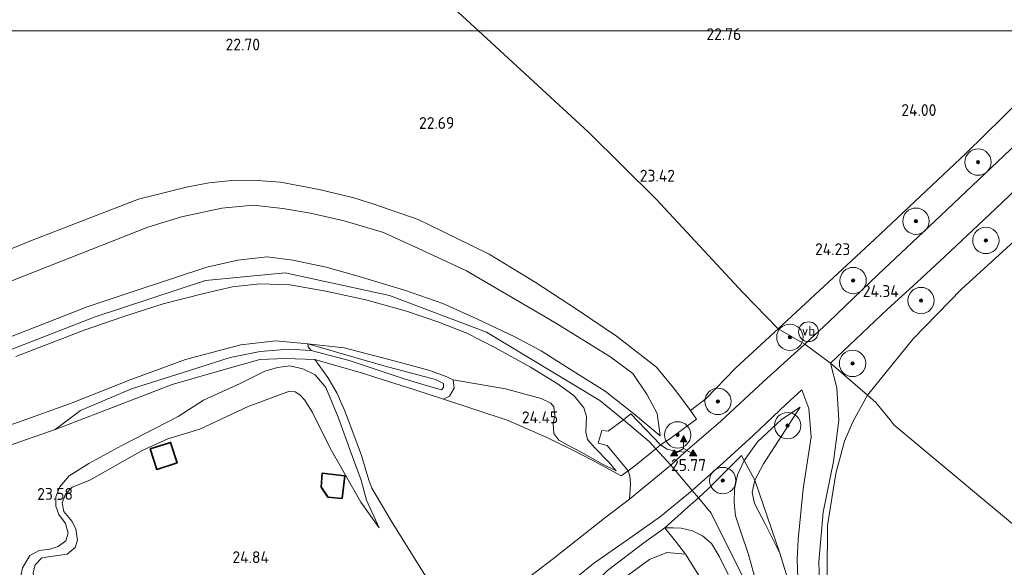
# Model space of a CAD drawing. Header units: metres. Extents: x 185049 to 189876, y 349292 to 352302.
# Tile 84 of 256: x 188257 to 188407, y 349919 to 350002. Entities that reach past the tile are written whole.
import ezdxf
from ezdxf.enums import TextEntityAlignment as Align

# ---------------------------------------------------------------- set-up
doc = ezdxf.new("R2010")
doc.units = ezdxf.units.M
for name, color, linetype, lineweight in [('B-WE-GR-BOOM-S', 90, 'Continuous', 25), ('B-WE-GR-BOUWLAND_AKKERBOUW-GV', 80, 'Continuous', 13), ('B-WE-GR-GRAS-GV', 60, 'Continuous', 13), ('B-WE-GW-OPHOGING_KRUIN-G', 90, 'Continuous', 18), ('B-WE-GW-TALUD_KRUIN-G', 90, 'Continuous', 18), ('B-WE-GW-TALUD_TEEN-G', 90, 'Continuous', 18), ('B-WE-IE-MEUBILAIR_WEGMEUBILAIR-S', 7, 'Continuous', 25), ('B-WE-IE-MEUBILAIR_WEGMEUBILAIR_VERKEERSBORD-S', 7, 'Continuous', 25), ('B-WE-IE-TERREINAFSCHEIDING_DOORGANG-G', 210, 'Continuous', 18), ('B-WE-IE-TERREINAFSCHEIDING_KUNSTMATIG_HEKWERK-G', 20, 'IE-TERREINAFSCHEIDING-KUNSTMATIG', 18), ('B-WE-KG-KADASTRAAL_DAKRAND-G', 170, 'Continuous', 18), ('B-WE-OG-BEBOUWING_SCHUUR-GV', 7, 'Continuous', 35), ('B-WE-OG-TERREIN_GROEN_TUIN-GV', 7, 'Continuous', 18), ('B-WE-OG-WATER_SLOOT-G', 120, 'Continuous', 18), ('B-WE-OG-WATER_SLOOT-GV', 120, 'Continuous', 18), ('B-WE-VH-VERHARDING_ASFALT-GV', 252, 'Continuous', 18), ('B-WE-VH-VERHARDING_BETON-GV', 252, 'Continuous', 18), ('B-WE-VH-VERHARDING_TEGEL-GV', 252, 'Continuous', 18), ('X-XX-AL-HOOGTELABEL-S', 7, 'Continuous', 25)]:
    doc.layers.add(name, color=color, linetype=linetype, lineweight=lineweight)
doc.styles.add('NLCS-ISO', font='NLCS-ISO.ttf')
doc.styles.add('NLCS-ISO-ANNOTATIVE-T18', font='NLCS-ISO.ttf', dxfattribs={"height": 1.8})
doc.linetypes.add('IE-TERREINAFSCHEIDING-KUNSTMATIG', pattern='A,4,[82,NLCS.SHX,S=0.75,R=90,X=0,Y=0],4,-2', length=10)

# ---------------------------------------------------------------- blocks, each defined once
blk = doc.blocks.new('SAL-HOOGTELABEL-SO')
at = {"color": 0, "linetype": 'ByBlock', "lineweight": -2, "style": 'NLCS-ISO-ANNOTATIVE-T18'}
blk.add_attdef('HOOGTE', text='', height=1.8, dxfattribs=at).set_placement((2.79, 0), align=Align.RIGHT)
blk = doc.blocks.new('SGR-BOOM_01-SO')
at = {"linetype": 'ByBlock', "lineweight": 18}
h = blk.add_hatch(color=0, dxfattribs=at)
h.dxf.hatch_style = 1
edge = h.paths.add_edge_path()
edge.add_arc((0, 0), 0.25, 0, 360)
at = {"color": 0, "linetype": 'ByBlock', "lineweight": 18}
for radius in [2, 0.25]:
    blk.add_circle((0, 0), radius, dxfattribs=at)
blk = doc.blocks.new('SIE-WEG_PAAL_VERKEERSBORD-SO')
at = {"color": 0, "linetype": 'ByBlock', "lineweight": 18}
blk.add_circle((0, 0), 1.5, dxfattribs=at)
at = {"color": 0, "linetype": 'ByBlock', "lineweight": 18, "style": 'NLCS-ISO'}
blk.add_text('vb', height=1.5, dxfattribs=at).set_placement((0, 0.13), align=Align.MIDDLE_CENTER)
blk = doc.blocks.new('SIE-WEG_VERKEERSBORD_WEGWIJZER-SO')
at = {"linetype": 'ByBlock', "lineweight": 18}
h = blk.add_hatch(color=0, dxfattribs=at)
h.dxf.hatch_style = 1
h.paths.add_polyline_path([(0.5, 1), (0, 2), (-0.5, 1)])
h = blk.add_hatch(color=0, dxfattribs=at)
h.dxf.hatch_style = 1
h.paths.add_polyline_path([(-1.38, -0.22), (-2, -1.15), (-0.88, -1.09)])
h = blk.add_hatch(color=0, dxfattribs=at)
h.dxf.hatch_style = 1
h.paths.add_polyline_path([(1.38, -0.22), (2, -1.15), (0.88, -1.09)])
at = {"color": 0, "linetype": 'ByBlock', "lineweight": 18}
for points in [[(0.5, 1), (0, 2), (-0.5, 1)], [(-1.38, -0.22), (-2, -1.15), (-0.88, -1.09)], [(1.38, -0.22), (2, -1.15), (0.88, -1.09)]]:
    blk.add_lwpolyline(points, close=True, dxfattribs=at)
for points in [[(-1.13, -0.65), (0, 0)], [(0, 1), (0, 0)], [(1.13, -0.65), (0, 0)]]:
    blk.add_lwpolyline(points, dxfattribs=at)

msp = doc.modelspace()

# ---------------------------------------------------------------- linework, layer by layer
at = {"layer": 'B-WE-GR-BOUWLAND_AKKERBOUW-GV'}
for points in [[(188541.501, 349825.112, 23.47), (188475.049, 349873.701, 23.693), (188440.715, 349898.086, 23.997), (188390.256, 349940.154, 24.135), (188389.628, 349940.975, 24.228), (188387.546, 349943.581, 24.278), (188386.242, 349944.701, 24.203), (188393.194, 349953.222, 24.197), (188400.511, 349960.783, 24.123), (188418.203, 349976.844, 24.108), (188420.703, 349978.049, 24.123), (188423.976, 349977.525, 24.078), (188424.404, 349976.913, 24.078), (188425.361, 349976.035, 24.043), (188437.507, 349968.551, 24.055), (188451.198, 349960.493, 24.043), (188464.717, 349952.41, 23.901), (188480.049, 349943.392, 23.901), (188497.948, 349932.982, 23.581), (188511.477, 349924.904, 23.485), (188525.975, 349916.681, 23.443), (188539.867, 349908.659, 23.412)], [(188374.821, 349787.528, 24.218), (188370.96, 349789.692, 24.308), (188368.922, 349798.604, 24.338), (188366.823, 349810.27, 24.375), (188365.635, 349821.222, 24.368), (188365.534, 349829.787, 24.375), (188366.019, 349836.826, 24.218), (188367.544, 349846.667, 24.218), (188369.734, 349857.557, 24.211), (188372.812, 349868.766, 24.196), (188377.544, 349886.121, 24.196), (188379.726, 349895.312, 24.196), (188380.339, 349901.779, 24.174), (188380.567, 349908.996, 24.181), (188380.152, 349917.255, 24.189), (188380.187, 349924.905, 24.189), (188381.457, 349932.765, 24.189), (188382.77, 349937.71, 24.189), (188384.081, 349940.725, 24.189), (188386.242, 349944.701, 24.203), (188387.546, 349943.581, 24.278), (188389.628, 349940.975, 24.228), (188390.256, 349940.154, 24.135), (188440.715, 349898.086, 23.997)]]:
    msp.add_polyline3d(points, dxfattribs=at)
at = {"layer": 'B-WE-GR-GRAS-GV'}
for points in [[(188327.1693, 350000, 22.6937), (188207.7679, 350000, 22.7412), (188209.32, 350001.76, 22.743), (188222.227, 350015.806, 22.877), (188234.948, 350032.729, 22.941), (188247.708, 350049.658, 22.731), (188259.102, 350063.658, 22.792), (188289.769, 350035.203, 22.769), (188320.501, 350006.148, 22.696)], [(188387.324, 349968.335, 24.255), (188372.675, 349954.754, 24.647), (188367.347, 349960.234, 24.105), (188354.166, 349974.449, 23.408), (188343.867, 349984.605, 22.688), (188327.1693, 350000, 22.6937), (188420.119, 350000, 24.1274), (188415.173, 349995.083, 24.151), (188401.229, 349981.442, 24.285)], [(188380.371, 349955.822, 24.439), (188376.722, 349952.435, 24.582), (188372.675, 349954.754, 24.647), (188387.324, 349968.335, 24.255), (188401.229, 349981.442, 24.285), (188415.173, 349995.083, 24.151), (188420.119, 350000, 24.1274), (188426.2357, 350000, 24.1597), (188417.958, 349991.593, 24.197), (188407.924, 349981.904, 24.22), (188397.4, 349971.969, 24.262), (188387.858, 349963.024, 24.305)], [(188422.287, 349982.674, 24.185), (188437.568, 349973.992, 24.065), (188435.012, 349973.627, 24.154), (188432.869, 349972.936, 24.124), (188425.803, 349976.92, 24.089), (188424.744, 349977.397, 24.101), (188423.976, 349977.525, 24.078), (188420.703, 349978.049, 24.123), (188418.203, 349976.844, 24.108), (188400.511, 349960.783, 24.123), (188393.194, 349953.222, 24.197), (188386.242, 349944.701, 24.203), (188384.77, 349945.966, 24.33), (188380.613, 349949.537, 24.482), (188389.298, 349957.754, 24.274), (188393.121, 349961.243, 24.243), (188397.969, 349965.667, 24.274), (188399.749, 349967.345, 24.232), (188404.807, 349972.115, 24.239), (188417.69, 349984.379, 24.212), (188419.065, 349984.179, 24.212), (188420.13, 349983.848, 24.212)], [(188363.97, 349940.725, 25.54), (188358.511, 349936.029, 25.67), (188357.002, 349936.202, 25.64), (188355.813, 349936.508, 25.611), (188354.823, 349937.118, 25.573), (188356.226, 349938.045, 25.48), (188360.284, 349941.016, 25.291), (188359.365, 349942.352, 24.972), (188361.764, 349944.167, 24.663), (188366.273, 349948.817, 24.589), (188372.675, 349954.754, 24.647), (188376.722, 349952.435, 24.582), (188370.41, 349946.725, 24.99)], [(188323.486, 349945.762, 23.953), (188322.78, 349944.506, 23.916), (188321.847, 349944.095, 23.909), (188317.37, 349945.551, 23.733), (188311.4, 349947.429, 23.415), (188309.554, 349948.01, 23.397), (188302.313, 349950.072, 23.101), (188297.853, 349950.247, 22.885), (188293.975, 349950.091, 22.78), (188288.018, 349948.419, 22.773), (188280.648, 349946.278, 22.721), (188270.263, 349942.324, 22.668), (188262.886, 349939.448, 22.616), (188266.702, 349942.359, 22.556), (188274.438, 349945.633, 22.556), (188283.4, 349948.499, 22.549), (188289.466, 349950.404, 22.549), (188293.993, 349951.332, 22.564), (188298.35, 349951.66, 22.601), (188301.73, 349951.483, 22.616), (188307.53, 349949.937, 22.586), (188315.861, 349947.138, 22.616), (188319.953, 349945.944, 22.631), (188321.549, 349945.474, 22.683), (188321.839, 349945.848, 22.698), (188321.848, 349946.469, 22.691), (188320.663, 349947.085, 22.661), (188312.784, 349949.159, 22.609), (188301.226, 349952.459, 22.624), (188306.789, 349951.873, 23.116), (188315.102, 349949.692, 23.545), (188319.797, 349948.431, 23.796), (188322.369, 349947.442, 23.885), (188323.343, 349947.022, 23.924)], [(188370.466, 349934.261, 24.465), (188369.122, 349931.766, 24.512), (188367.531, 349934.751, 25.532), (188369.535, 349937.572, 25.48), (188373.175, 349941.012, 25.222), (188376.037, 349942.85, 24.695)], [(188369.122, 349931.766, 24.512), (188372.959, 349920.68, 24.327), (188370.756, 349925.024, 24.34), (188369.095, 349928.254, 24.396), (188368.745, 349929.908, 24.404)], [(188357.083, 349922.522, 24.985), (188358.623, 349920.558, 24.598), (188355.793, 349920.811, 24.413), (188353.127, 349919.745, 24.465), (188347.903, 349915.868, 24.452), (188345.247, 349914.759, 24.43), (188342.322, 349913.708, 24.521), (188346.763, 349918.081, 25.097), (188352.281, 349922.279, 25.441), (188355.47, 349924.547, 25.588)]]:
    msp.add_polyline3d(points, close=True, dxfattribs=at)
for points in [[(188428.986, 350008.815, 24.085), (188420.119, 350000, 24.1274), (188327.1693, 350000, 22.6937), (188320.501, 350006.148, 22.696)], [(188207.7679, 350000, 22.7412), (188327.1693, 350000, 22.6937), (188343.867, 349984.605, 22.688), (188354.166, 349974.449, 23.408), (188367.347, 349960.234, 24.105), (188372.675, 349954.754, 24.647), (188366.273, 349948.817, 24.589), (188361.764, 349944.167, 24.663), (188359.365, 349942.352, 24.972), (188356.991, 349945.519, 24.516), (188354.204, 349948.917, 24.314), (188348.15, 349953.62, 24.069), (188342.196, 349957.635, 23.712), (188335.771, 349961.852, 23.415), (188328.777, 349966.085, 23.195), (188321.738, 349969.548, 22.971), (188318.029, 349971.351, 22.89), (188311.262, 349973.688, 22.86), (188308.216, 349974.644, 22.799), (188302.981, 349975.916, 22.765), (188297.108, 349977.024, 22.743), (188292.864, 349977.3, 22.739), (188289.692, 349977.266, 22.692), (188286.203, 349976.904, 22.705), (188282.836, 349976.267, 22.713), (188275.526, 349974.433, 22.705), (188268.419, 349971.709, 22.739), (188259, 349968.044, 22.713), (188244.44, 349962.103, 22.782)], [(188244.44, 349962.103, 22.782), (188259, 349968.044, 22.713), (188268.419, 349971.709, 22.739), (188275.526, 349974.433, 22.705), (188282.836, 349976.267, 22.713), (188286.203, 349976.904, 22.705), (188289.692, 349977.266, 22.692), (188292.864, 349977.3, 22.739), (188297.108, 349977.024, 22.743), (188302.981, 349975.916, 22.765), (188308.216, 349974.644, 22.799), (188311.262, 349973.688, 22.86), (188318.029, 349971.351, 22.89), (188321.738, 349969.548, 22.971), (188328.777, 349966.085, 23.195), (188335.771, 349961.852, 23.415), (188342.196, 349957.635, 23.712), (188348.15, 349953.62, 24.069), (188354.204, 349948.917, 24.314), (188356.991, 349945.519, 24.516), (188359.365, 349942.352, 24.972), (188360.284, 349941.016, 25.291), (188356.226, 349938.045, 25.48), (188354.823, 349937.118, 25.573), (188350.295, 349941.839, 25.502), (188349.175, 349940.925, 25.549), (188346.84, 349939.212, 25.499), (188345.896, 349939.317, 25.525), (188345.331, 349937.398, 25.487), (188346.705, 349937.062, 25.555), (188349.915, 349933.218, 25.592), (188348.854, 349932.423, 25.41), (188344.654, 349934.719, 24.882), (188341.378, 349936.372, 24.645), (188337.454, 349938.309, 24.516), (188331.654, 349940.813, 24.292), (188321.847, 349944.095, 23.909), (188322.78, 349944.506, 23.916), (188323.486, 349945.762, 23.953), (188323.343, 349947.022, 23.924), (188331.272, 349945.667, 24.449), (188336.668, 349944.169, 24.71), (188338.177, 349943.456, 24.748), (188338.626, 349942.904, 24.748), (188338.782, 349941.61, 24.699), (188338.535, 349940.306, 24.632), (188338.625, 349938.873, 24.55), (188339.383, 349937.833, 24.558), (188340.65, 349937.15, 24.606), (188342.789, 349936.026, 24.71), (188346.127, 349934.138, 25.068), (188348.066, 349933.194, 25.382), (188346.921, 349934.557, 25.404), (188344.829, 349936.681, 25.382), (188343.722, 349937.942, 25.385), (188343.49, 349939.074, 25.441), (188343.575, 349941.419, 25.471), (188343.154, 349942.753, 25.509), (188341.7, 349944.604, 25.583), (188339.261, 349946.352, 25.583), (188335.057, 349948.933, 25.695), (188329.732, 349951.882, 25.73), (188325.403, 349954.081, 25.704), (188321.15, 349955.753, 25.652), (188316.232, 349957.414, 25.626), (188310.067, 349959.168, 25.536), (188303.959, 349960.495, 25.463), (188298.502, 349961.449, 25.467), (188293.972, 349961.562, 25.411), (188289.826, 349961.126, 25.403), (188285.431, 349960.127, 25.424), (188279.251, 349958.544, 25.48), (188273.276, 349956.616, 25.467), (188267.249, 349954.53, 25.433), (188256.882, 349950.553, 25.394)], [(188255.178, 349953.163, 25.308), (188261.635, 349955.704, 25.304), (188267.751, 349958.09, 25.342), (188273.824, 349960.113, 25.377), (188281.138, 349962.557, 25.334), (188285.922, 349964.116, 25.325), (188290.6, 349965.155, 25.274), (188295.08, 349965.678, 25.278), (188298.964, 349965.181, 25.278), (188304.05, 349964.11, 25.295), (188309.054, 349962.698, 25.364), (188315.91, 349960.617, 25.484), (188321.76, 349958.606, 25.527), (188326.931, 349956.29, 25.618), (188332.708, 349953.524, 25.657), (188336.669, 349951.413, 25.635), (188341.537, 349948.346, 25.592), (188346.399, 349945.285, 25.51), (188350.696, 349941.897, 25.424), (188354.779, 349938.493, 25.428), (188354.289, 349941.915, 24.813), (188352.796, 349944.744, 24.465), (188350.592, 349947.99, 24.34), (188347.098, 349950.528, 24.15), (188338.78, 349955.735, 23.793), (188330.693, 349960.427, 23.552), (188325.326, 349963.561, 23.354), (188318.073, 349966.926, 23.002), (188312.733, 349969.382, 22.971), (188306.781, 349971.128, 22.971), (188301.669, 349972.305, 22.971), (188297.462, 349973.02, 22.971), (188292.945, 349973.504, 22.963), (188288.163, 349973.076, 22.911), (188282.067, 349971.751, 22.92), (188276.945, 349970.168, 22.92), (188268.338, 349966.806, 22.873), (188258.291, 349962.844, 22.916), (188250.296, 349959.69, 22.941)], [(188250.296, 349959.69, 22.941), (188258.291, 349962.844, 22.916), (188268.338, 349966.806, 22.873), (188276.945, 349970.168, 22.92), (188282.067, 349971.751, 22.92), (188288.163, 349973.076, 22.911), (188292.945, 349973.504, 22.963), (188297.462, 349973.02, 22.971), (188301.669, 349972.305, 22.971), (188306.781, 349971.128, 22.971), (188312.733, 349969.382, 22.971), (188318.073, 349966.926, 23.002), (188325.326, 349963.561, 23.354), (188330.693, 349960.427, 23.552), (188338.78, 349955.735, 23.793), (188347.098, 349950.528, 24.15), (188350.592, 349947.99, 24.34), (188352.796, 349944.744, 24.465), (188354.289, 349941.915, 24.813), (188354.779, 349938.493, 25.428), (188350.696, 349941.897, 25.424), (188346.399, 349945.285, 25.51), (188341.537, 349948.346, 25.592), (188336.669, 349951.413, 25.635), (188332.708, 349953.524, 25.657), (188326.931, 349956.29, 25.618), (188321.76, 349958.606, 25.527), (188315.91, 349960.617, 25.484), (188309.054, 349962.698, 25.364), (188304.05, 349964.11, 25.295), (188298.964, 349965.181, 25.278), (188295.08, 349965.678, 25.278), (188290.6, 349965.155, 25.274), (188285.922, 349964.116, 25.325), (188281.138, 349962.557, 25.334), (188273.824, 349960.113, 25.377), (188267.751, 349958.09, 25.342), (188261.635, 349955.704, 25.304), (188255.178, 349953.163, 25.308)], [(188256.882, 349950.553, 25.394), (188267.249, 349954.53, 25.433), (188273.276, 349956.616, 25.467), (188279.251, 349958.544, 25.48), (188285.431, 349960.127, 25.424), (188289.826, 349961.126, 25.403), (188293.972, 349961.562, 25.411), (188298.502, 349961.449, 25.467), (188303.959, 349960.495, 25.463), (188310.067, 349959.168, 25.536), (188316.232, 349957.414, 25.626), (188321.15, 349955.753, 25.652), (188325.403, 349954.081, 25.704), (188329.732, 349951.882, 25.73), (188335.057, 349948.933, 25.695), (188339.261, 349946.352, 25.583), (188341.7, 349944.604, 25.583), (188343.154, 349942.753, 25.509), (188343.575, 349941.419, 25.471), (188343.49, 349939.074, 25.441), (188343.722, 349937.942, 25.385), (188344.829, 349936.681, 25.382), (188346.921, 349934.557, 25.404), (188348.066, 349933.194, 25.382), (188346.127, 349934.138, 25.068), (188342.789, 349936.026, 24.71), (188340.65, 349937.15, 24.606), (188339.383, 349937.833, 24.558), (188338.625, 349938.873, 24.55), (188338.535, 349940.306, 24.632), (188338.782, 349941.61, 24.699), (188338.626, 349942.904, 24.748), (188338.177, 349943.456, 24.748), (188336.668, 349944.169, 24.71), (188331.272, 349945.667, 24.449), (188323.343, 349947.022, 23.924), (188322.369, 349947.442, 23.885), (188319.797, 349948.431, 23.796), (188315.102, 349949.692, 23.545), (188306.789, 349951.873, 23.116), (188301.226, 349952.459, 22.624), (188296.392, 349952.925, 22.594), (188291.054, 349952.323, 22.542), (188282.675, 349950.09, 22.512), (188274.246, 349947.03, 22.497), (188265.436, 349943.525, 22.512), (188257.28, 349940.562, 22.579)], [(188257.28, 349940.562, 22.579), (188265.436, 349943.525, 22.512), (188274.246, 349947.03, 22.497), (188282.675, 349950.09, 22.512), (188291.054, 349952.323, 22.542), (188296.392, 349952.925, 22.594), (188301.226, 349952.459, 22.624), (188301.308, 349952.02, 22.62), (188301.73, 349951.483, 22.616), (188298.35, 349951.66, 22.601), (188293.993, 349951.332, 22.564), (188289.466, 349950.404, 22.549), (188283.4, 349948.499, 22.549), (188274.438, 349945.633, 22.556), (188266.702, 349942.359, 22.556), (188262.886, 349939.448, 22.616), (188253.382, 349936.157, 22.676)], [(188319.154, 349917.129, 24.499), (188313.927, 349925.621, 24.417), (188310.976, 349930.564, 24.116), (188310.523, 349931.763, 24.099), (188309.41, 349935.497, 23.931), (188307.953, 349939.489, 23.699), (188306.827, 349942.414, 23.535), (188305.635, 349945.048, 23.286), (188304.281, 349947.347, 23.169), (188302.313, 349950.072, 23.101), (188309.554, 349948.01, 23.397), (188311.4, 349947.429, 23.415), (188317.37, 349945.551, 23.733), (188321.847, 349944.095, 23.909), (188331.654, 349940.813, 24.292), (188337.454, 349938.309, 24.516), (188341.378, 349936.372, 24.645), (188344.654, 349934.719, 24.882), (188348.854, 349932.423, 25.41), (188349.915, 349933.218, 25.592), (188350.173, 349932.443, 25.551), (188350.236, 349931.192, 25.517), (188350.084, 349928.915, 25.482), (188346.292, 349926.011, 25.325), (188338.548, 349919.909, 24.74), (188332.971, 349915.633, 24.452)], [(188378.945, 349916.119, 24.297), (188378.887, 349919.381, 24.305), (188379.498, 349926.928, 24.32), (188381.072, 349934.589, 24.365), (188381.895, 349940.901, 24.469), (188381.601, 349945.809, 24.484), (188380.613, 349949.537, 24.482), (188384.77, 349945.966, 24.33), (188386.242, 349944.701, 24.203), (188384.081, 349940.725, 24.189), (188382.77, 349937.71, 24.189), (188381.457, 349932.765, 24.189), (188380.187, 349924.905, 24.189), (188380.152, 349917.255, 24.189)], [(188337.858, 349913.618, 24.533), (188344.659, 349919.108, 25.046), (188350.134, 349922.974, 25.381), (188354.793, 349926.274, 25.618), (188359.632, 349930.206, 25.785), (188364.339, 349934.393, 25.751), (188368.892, 349938.577, 25.545), (188373.916, 349943.335, 25.011), (188376.302, 349945.502, 24.862), (188377.368, 349942.669, 24.418), (188377.696, 349938.312, 24.374), (188376.494, 349930.476, 24.314), (188375.702, 349922.787, 24.284), (188375.583, 349919.72, 24.284), (188375.74, 349915.602, 24.275)], [(188374.446, 349915.717, 24.237), (188372.959, 349920.68, 24.327), (188369.122, 349931.766, 24.512), (188370.466, 349934.261, 24.465), (188376.037, 349942.85, 24.695), (188373.175, 349941.012, 25.222), (188369.535, 349937.572, 25.48), (188367.531, 349934.751, 25.532), (188367.118, 349935.505, 25.609), (188362.016, 349930.42, 25.755), (188360.57, 349929.117, 25.755), (188358.99, 349927.693, 25.755), (188355.47, 349924.547, 25.588), (188352.281, 349922.279, 25.441), (188346.763, 349918.081, 25.097)], [(188365.109, 349917.442, 25.286), (188363.76, 349920.114, 25.265), (188362.544, 349922.184, 25.351), (188361.187, 349923.304, 25.39), (188359.654, 349924.071, 25.403), (188357.945, 349924.501, 25.441), (188356.726, 349924.556, 25.459), (188355.47, 349924.547, 25.588), (188358.99, 349927.693, 25.755), (188360.57, 349929.117, 25.755), (188362.016, 349930.42, 25.755), (188367.118, 349935.505, 25.609), (188367.531, 349934.751, 25.532), (188366.509, 349932.611, 25.441), (188366.056, 349930.427, 25.403), (188366.013, 349928.396, 25.368), (188366.197, 349926.344, 25.334), (188366.969, 349924.071, 25.33), (188368.162, 349920.502, 25.317), (188369.127, 349917.022, 25.312)], [(188369.127, 349917.022, 25.312), (188368.162, 349920.502, 25.317), (188366.969, 349924.071, 25.33), (188366.197, 349926.344, 25.334), (188366.013, 349928.396, 25.368), (188366.056, 349930.427, 25.403), (188366.509, 349932.611, 25.441), (188367.531, 349934.751, 25.532), (188369.122, 349931.766, 24.512), (188368.745, 349929.908, 24.404), (188369.095, 349928.254, 24.396), (188370.756, 349925.024, 24.34), (188372.959, 349920.68, 24.327), (188374.446, 349915.717, 24.237)], [(188360.986, 349916.751, 24.503), (188358.623, 349920.558, 24.598), (188357.083, 349922.522, 24.985), (188355.47, 349924.547, 25.588), (188356.726, 349924.556, 25.459), (188357.945, 349924.501, 25.441), (188359.654, 349924.071, 25.403), (188361.187, 349923.304, 25.39), (188362.544, 349922.184, 25.351), (188363.76, 349920.114, 25.265), (188365.109, 349917.442, 25.286)], [(188347.903, 349915.868, 24.452), (188353.127, 349919.745, 24.465), (188355.793, 349920.811, 24.413), (188358.623, 349920.558, 24.598), (188360.986, 349916.751, 24.503)]]:
    msp.add_polyline3d(points, dxfattribs=at)
at = {"layer": 'B-WE-GW-OPHOGING_KRUIN-G'}
msp.add_polyline3d([(188359.307, 349788.086, 25.49), (188355.663, 349807.386, 25.559), (188354.191, 349826.368, 25.593), (188355.548, 349844.623, 25.507), (188359.151, 349865.217, 25.382), (188365.189, 349886.311, 25.326), (188369.011, 349903.225, 25.3), (188367.445, 349916.882, 25.326), (188362.519, 349926.782, 25.528), (188360.57, 349929.117, 25.755), (188359.632, 349930.206, 25.785), (188356.372, 349934.063, 25.753), (188354.09, 349936.531, 25.582), (188353.116, 349937.652, 25.589), (188349.175, 349940.925, 25.549), (188345.615, 349943.882, 25.554), (188328.408, 349954.227, 25.606), (188313.649, 349959.799, 25.546), (188297.802, 349963.252, 25.356), (188285.695, 349962.103, 25.374), (188268.936, 349956.574, 25.365), (188248.844, 349948.805, 25.313)], dxfattribs=at)
at = {"layer": 'B-WE-GW-TALUD_KRUIN-G'}
for points in [[(188255.178, 349953.163, 25.308), (188261.635, 349955.704, 25.304), (188267.751, 349958.09, 25.342), (188273.824, 349960.113, 25.377), (188281.138, 349962.557, 25.334), (188285.922, 349964.116, 25.325), (188290.6, 349965.155, 25.274), (188295.08, 349965.678, 25.278), (188298.964, 349965.181, 25.278), (188304.05, 349964.11, 25.295), (188309.054, 349962.698, 25.364), (188315.91, 349960.617, 25.484), (188321.76, 349958.606, 25.527), (188326.931, 349956.29, 25.618), (188332.708, 349953.524, 25.657), (188336.669, 349951.413, 25.635), (188341.537, 349948.346, 25.592), (188346.399, 349945.285, 25.51), (188350.696, 349941.897, 25.424), (188354.779, 349938.493, 25.428)], [(188335.057, 349948.933, 25.695), (188329.732, 349951.882, 25.73), (188325.403, 349954.081, 25.704), (188321.15, 349955.753, 25.652), (188316.232, 349957.414, 25.626), (188310.067, 349959.168, 25.536), (188303.959, 349960.495, 25.463), (188298.502, 349961.449, 25.467), (188293.972, 349961.562, 25.411), (188289.826, 349961.126, 25.403), (188285.431, 349960.127, 25.424), (188279.251, 349958.544, 25.48), (188273.276, 349956.616, 25.467), (188267.249, 349954.53, 25.433), (188256.882, 349950.553, 25.394)], [(188335.057, 349948.933, 25.695), (188339.261, 349946.352, 25.583), (188341.7, 349944.604, 25.583), (188343.154, 349942.753, 25.509), (188343.575, 349941.419, 25.471), (188343.49, 349939.074, 25.441), (188343.722, 349937.942, 25.385), (188344.829, 349936.681, 25.382), (188346.921, 349934.557, 25.404), (188348.066, 349933.194, 25.382)], [(188268.145, 349931.776, 24.077), (188276.079, 349936.294, 24.129), (188279.984, 349938.068, 24.267), (188284.82, 349939.519, 24.865), (188292.16, 349942.948, 24.938), (188298.475, 349945.264, 24.929), (188299.33, 349945.192, 24.929), (188300.045, 349944.751, 24.938), (188300.806, 349943.94, 24.951), (188301.944, 349942.032, 24.951), (188304.657, 349936.645, 24.873), (188309.274, 349928.438, 24.835), (188312.063, 349924.536, 24.645)], [(188376.037, 349942.85, 24.695), (188373.175, 349941.012, 25.222), (188369.535, 349937.572, 25.48), (188367.531, 349934.751, 25.532)], [(188367.531, 349934.751, 25.532), (188366.509, 349932.611, 25.441), (188366.056, 349930.427, 25.403), (188366.013, 349928.396, 25.368), (188366.197, 349926.344, 25.334), (188366.969, 349924.071, 25.33), (188368.162, 349920.502, 25.317), (188369.127, 349917.022, 25.312)], [(188268.145, 349931.776, 24.077), (188265.463, 349930.738, 24.003), (188264.441, 349929.647, 23.981), (188263.926, 349928.316, 24.047), (188264.159, 349927.025, 24.18), (188265.466, 349925.509, 24.38), (188265.992, 349924.361, 24.358), (188266.258, 349922.662, 24.335), (188265.897, 349921.54, 24.262), (188264.691, 349920.535, 24.284), (188262.584, 349920.237, 24.232), (188260.838, 349919.994, 24.18), (188259.817, 349918.902, 24.114), (188259.502, 349917.758, 24.107), (188259.726, 349915.853, 24.18), (188260.303, 349914.457, 24.173), (188261.964, 349910.356, 24.225), (188263.601, 349908.346, 24.291), (188263.827, 349907.396, 24.284)], [(188365.109, 349917.442, 25.286), (188363.76, 349920.114, 25.265), (188362.544, 349922.184, 25.351), (188361.187, 349923.304, 25.39), (188359.654, 349924.071, 25.403), (188357.945, 349924.501, 25.441), (188356.726, 349924.556, 25.459), (188355.47, 349924.547, 25.588), (188352.281, 349922.279, 25.441), (188346.763, 349918.081, 25.097)]]:
    msp.add_polyline3d(points, dxfattribs=at)
at = {"layer": 'B-WE-GW-TALUD_TEEN-G'}
for points in [[(188250.296, 349959.69, 22.941), (188258.291, 349962.844, 22.916), (188268.338, 349966.806, 22.873), (188276.945, 349970.168, 22.92), (188282.067, 349971.751, 22.92), (188288.163, 349973.076, 22.911), (188292.945, 349973.504, 22.963), (188297.462, 349973.02, 22.971), (188301.669, 349972.305, 22.971), (188306.781, 349971.128, 22.971), (188312.733, 349969.382, 22.971), (188318.073, 349966.926, 23.002), (188325.326, 349963.561, 23.354), (188330.693, 349960.427, 23.552), (188338.78, 349955.735, 23.793), (188347.098, 349950.528, 24.15), (188350.592, 349947.99, 24.34), (188352.796, 349944.744, 24.465), (188354.289, 349941.915, 24.813), (188354.779, 349938.493, 25.428)], [(188301.226, 349952.459, 22.624), (188296.392, 349952.925, 22.594), (188291.054, 349952.323, 22.542), (188282.675, 349950.09, 22.512), (188274.246, 349947.03, 22.497), (188265.436, 349943.525, 22.512), (188257.28, 349940.562, 22.579), (188248.96, 349937.734, 22.579), (188244.578, 349936.51, 22.706), (188241.186, 349936.181, 22.81), (188238.169, 349937.139, 23.217)], [(188262.886, 349939.448, 22.616), (188266.702, 349942.359, 22.556), (188274.438, 349945.633, 22.556), (188283.4, 349948.499, 22.549), (188289.466, 349950.404, 22.549), (188293.993, 349951.332, 22.564), (188298.35, 349951.66, 22.601), (188301.73, 349951.483, 22.616)], [(188312.063, 349924.536, 24.645), (188310.147, 349928.754, 24.331), (188309.34, 349931.801, 24.228), (188307.827, 349935.866, 23.905), (188305.85, 349941.337, 23.548), (188303.958, 349945.857, 23.303), (188302.339, 349947.758, 23.152), (188300.493, 349948.696, 23.105), (188298.532, 349949.143, 23.032), (188296.655, 349948.897, 22.984), (188294.694, 349948.34, 22.984), (188290.98, 349946.475, 22.984), (188285.403, 349943.903, 22.984), (188281.555, 349941.434, 23.118), (188272.984, 349937.062, 23.135), (188267.969, 349934.31, 23.23)], [(188348.066, 349933.194, 25.382), (188346.127, 349934.138, 25.068), (188342.789, 349936.026, 24.71), (188340.65, 349937.15, 24.606), (188339.383, 349937.833, 24.558), (188338.625, 349938.873, 24.55), (188338.535, 349940.306, 24.632), (188338.782, 349941.61, 24.699), (188338.626, 349942.904, 24.748), (188338.177, 349943.456, 24.748), (188336.668, 349944.169, 24.71), (188331.272, 349945.667, 24.449), (188323.343, 349947.022, 23.924)], [(188376.037, 349942.85, 24.695), (188370.466, 349934.261, 24.465), (188369.122, 349931.766, 24.512), (188368.745, 349929.908, 24.404), (188369.095, 349928.254, 24.396), (188370.756, 349925.024, 24.34), (188372.959, 349920.68, 24.327)], [(188263.827, 349907.396, 24.284), (188261.984, 349908.492, 24.077), (188260.12, 349910.496, 23.855), (188257.974, 349913.927, 23.752), (188257.547, 349916.714, 23.752), (188257.917, 349918.45, 23.73), (188259.034, 349920.34, 23.715), (188260.45, 349921.076, 23.708), (188262.082, 349921.317, 23.686), (188263.346, 349921.732, 23.678), (188264.464, 349922.553, 23.715), (188264.847, 349923.721, 23.723), (188264.427, 349925.213, 23.693), (188263.442, 349926.577, 23.634), (188262.959, 349927.817, 23.619), (188262.95, 349929.226, 23.486), (188263.553, 349930.741, 23.316), (188265.016, 349932.411, 23.25), (188267.969, 349934.31, 23.23)], [(188353.127, 349919.745, 24.465), (188355.793, 349920.811, 24.413), (188358.623, 349920.558, 24.598)], [(188342.322, 349913.708, 24.521), (188345.247, 349914.759, 24.43), (188347.903, 349915.868, 24.452), (188353.127, 349919.745, 24.465)]]:
    msp.add_polyline3d(points, dxfattribs=at)
at = {"layer": 'B-WE-IE-TERREINAFSCHEIDING_DOORGANG-G'}
for points in [[(188354.823, 349937.118, 25.573), (188354.09, 349936.531, 25.582)], [(188354.09, 349936.531, 25.582), (188350.897, 349933.975, 25.618)], [(188358.99, 349927.693, 25.755), (188360.57, 349929.117, 25.755), (188362.016, 349930.42, 25.755)]]:
    msp.add_polyline3d(points, dxfattribs=at)
at = {"layer": 'B-WE-IE-TERREINAFSCHEIDING_KUNSTMATIG_HEKWERK-G'}
for points in [[(188372.675, 349954.754, 24.647), (188387.324, 349968.335, 24.255), (188401.229, 349981.442, 24.285), (188415.173, 349995.083, 24.151), (188420.119, 350000, 24.1274)], [(188372.675, 349954.754, 24.647), (188366.273, 349948.817, 24.589), (188361.764, 349944.167, 24.663), (188359.365, 349942.352, 24.972), (188356.991, 349945.519, 24.516), (188354.204, 349948.917, 24.314), (188348.15, 349953.62, 24.069), (188342.196, 349957.635, 23.712), (188335.771, 349961.852, 23.415), (188328.777, 349966.085, 23.195), (188321.738, 349969.548, 22.971), (188318.029, 349971.351, 22.89), (188311.262, 349973.688, 22.86), (188308.216, 349974.644, 22.799), (188302.981, 349975.916, 22.765), (188297.108, 349977.024, 22.743), (188292.864, 349977.3, 22.739), (188289.692, 349977.266, 22.692), (188286.203, 349976.904, 22.705), (188282.836, 349976.267, 22.713), (188275.526, 349974.433, 22.705), (188268.419, 349971.709, 22.739), (188259, 349968.044, 22.713), (188244.44, 349962.103, 22.782)], [(188302.313, 349950.072, 23.101), (188297.853, 349950.247, 22.885), (188293.975, 349950.091, 22.78), (188288.018, 349948.419, 22.773), (188280.648, 349946.278, 22.721), (188270.263, 349942.324, 22.668), (188262.886, 349939.448, 22.616)], [(188348.854, 349932.423, 25.41), (188344.654, 349934.719, 24.882), (188341.378, 349936.372, 24.645), (188337.454, 349938.309, 24.516), (188331.654, 349940.813, 24.292), (188321.847, 349944.095, 23.909)], [(188359.365, 349942.352, 24.972), (188360.284, 349941.016, 25.291), (188356.226, 349938.045, 25.48)], [(188262.886, 349939.448, 22.616), (188253.382, 349936.157, 22.676), (188248.405, 349934.673, 22.733), (188243.198, 349933.704, 22.774), (188242.184, 349933.226, 23.144)], [(188356.226, 349938.045, 25.48), (188354.823, 349937.118, 25.573)], [(188362.016, 349930.42, 25.755), (188367.118, 349935.505, 25.609), (188367.531, 349934.751, 25.532), (188369.122, 349931.766, 24.512), (188372.959, 349920.68, 24.327)], [(188350.897, 349933.975, 25.618), (188349.915, 349933.218, 25.592), (188348.854, 349932.423, 25.41)], [(188358.99, 349927.693, 25.755), (188355.47, 349924.547, 25.588), (188357.083, 349922.522, 24.985), (188358.623, 349920.558, 24.598)], [(188349.726, 349805.866, 24.551), (188349.005, 349811.489, 24.469), (188348.648, 349816.314, 24.482), (188348.454, 349819.883, 24.508), (188348.439, 349825.411, 24.516), (188348.435, 349831.811, 24.486), (188348.597, 349837.103, 24.452), (188349.104, 349842.87, 24.374), (188349.587, 349847.954, 24.357), (188350.484, 349853.682, 24.323), (188351.528, 349858.691, 24.262), (188353.357, 349865.728, 24.292), (188356.031, 349874.803, 24.262), (188359.595, 349887.101, 24.271), (188362.105, 349895.704, 24.284), (188364.435, 349904.786, 24.447), (188363.471, 349909.941, 24.417), (188362.398, 349913.455, 24.478), (188360.986, 349916.751, 24.503), (188358.623, 349920.558, 24.598)], [(188374.446, 349915.717, 24.237), (188372.959, 349920.68, 24.327)]]:
    msp.add_polyline3d(points, dxfattribs=at)
at = {"layer": 'B-WE-KG-KADASTRAAL_DAKRAND-G'}
for points in [[(188278.327, 349933.469, 26.229), (188277.361, 349936.49, 26.16), (188280.377, 349937.454, 26.151), (188281.334, 349934.43, 26.083)], [(188306.418, 349929.056, 26.86), (188304.333, 349929.257, 26.865), (188303.307, 349930.741, 26.869), (188303.463, 349932.78, 26.868), (188306.817, 349932.377, 26.86)]]:
    msp.add_polyline3d(points, close=True, dxfattribs=at)
at = {"layer": 'B-WE-OG-BEBOUWING_SCHUUR-GV'}
for points in [[(188281.396, 349934.398, 24.43), (188278.295, 349933.406, 24.43), (188277.298, 349936.523, 24.43), (188280.409, 349937.517, 24.43)], [(188306.872, 349932.421, 24.861), (188306.462, 349929.002, 24.861), (188304.305, 349929.21, 24.861), (188303.256, 349930.727, 24.861), (188303.418, 349932.835, 24.861)]]:
    msp.add_polyline3d(points, close=True, dxfattribs=at)
at = {"layer": 'B-WE-OG-TERREIN_GROEN_TUIN-GV'}
for points in [[(188253.382, 349936.157, 22.676), (188262.886, 349939.448, 22.616), (188270.263, 349942.324, 22.668), (188280.648, 349946.278, 22.721), (188288.018, 349948.419, 22.773), (188293.975, 349950.091, 22.78), (188297.853, 349950.247, 22.885), (188302.313, 349950.072, 23.101), (188304.281, 349947.347, 23.169), (188305.635, 349945.048, 23.286), (188306.827, 349942.414, 23.535), (188307.953, 349939.489, 23.699), (188309.41, 349935.497, 23.931), (188310.523, 349931.763, 24.099), (188310.976, 349930.564, 24.116), (188313.927, 349925.621, 24.417), (188319.154, 349917.129, 24.499)], [(188257.917, 349918.45, 23.73), (188259.034, 349920.34, 23.715), (188260.45, 349921.076, 23.708), (188262.082, 349921.317, 23.686), (188263.346, 349921.732, 23.678), (188264.464, 349922.553, 23.715), (188264.847, 349923.721, 23.723), (188264.427, 349925.213, 23.693), (188263.442, 349926.577, 23.634), (188262.959, 349927.817, 23.619), (188262.95, 349929.226, 23.486), (188263.553, 349930.741, 23.316), (188265.016, 349932.411, 23.25), (188267.969, 349934.31, 23.23), (188272.984, 349937.062, 23.135), (188281.555, 349941.434, 23.118), (188285.403, 349943.903, 22.984), (188290.98, 349946.475, 22.984), (188294.694, 349948.34, 22.984), (188296.655, 349948.897, 22.984), (188298.532, 349949.143, 23.032), (188300.493, 349948.696, 23.105), (188302.339, 349947.758, 23.152), (188303.958, 349945.857, 23.303), (188305.85, 349941.337, 23.548), (188307.827, 349935.866, 23.905), (188309.34, 349931.801, 24.228), (188310.147, 349928.754, 24.331), (188312.063, 349924.536, 24.645), (188309.274, 349928.438, 24.835), (188304.657, 349936.645, 24.873), (188301.944, 349942.032, 24.951), (188300.806, 349943.94, 24.951), (188300.045, 349944.751, 24.938), (188299.33, 349945.192, 24.929), (188298.475, 349945.264, 24.929), (188292.16, 349942.948, 24.938), (188284.82, 349939.519, 24.865), (188279.984, 349938.068, 24.267), (188276.079, 349936.294, 24.129), (188268.145, 349931.776, 24.077), (188265.463, 349930.738, 24.003), (188264.441, 349929.647, 23.981), (188263.926, 349928.316, 24.047), (188264.159, 349927.025, 24.18), (188265.466, 349925.509, 24.38), (188265.992, 349924.361, 24.358), (188266.258, 349922.662, 24.335), (188265.897, 349921.54, 24.262), (188264.691, 349920.535, 24.284), (188262.584, 349920.237, 24.232), (188260.838, 349919.994, 24.18), (188259.817, 349918.902, 24.114), (188259.502, 349917.758, 24.107)], [(188259.502, 349917.758, 24.107), (188259.817, 349918.902, 24.114), (188260.838, 349919.994, 24.18), (188262.584, 349920.237, 24.232), (188264.691, 349920.535, 24.284), (188265.897, 349921.54, 24.262), (188266.258, 349922.662, 24.335), (188265.992, 349924.361, 24.358), (188265.466, 349925.509, 24.38), (188264.159, 349927.025, 24.18), (188263.926, 349928.316, 24.047), (188264.441, 349929.647, 23.981), (188265.463, 349930.738, 24.003), (188268.145, 349931.776, 24.077), (188276.079, 349936.294, 24.129), (188279.984, 349938.068, 24.267), (188284.82, 349939.519, 24.865), (188292.16, 349942.948, 24.938), (188298.475, 349945.264, 24.929), (188299.33, 349945.192, 24.929), (188300.045, 349944.751, 24.938), (188300.806, 349943.94, 24.951), (188301.944, 349942.032, 24.951), (188304.657, 349936.645, 24.873), (188309.274, 349928.438, 24.835), (188312.063, 349924.536, 24.645), (188310.147, 349928.754, 24.331), (188309.34, 349931.801, 24.228), (188307.827, 349935.866, 23.905), (188305.85, 349941.337, 23.548), (188303.958, 349945.857, 23.303), (188302.339, 349947.758, 23.152), (188300.493, 349948.696, 23.105), (188298.532, 349949.143, 23.032), (188296.655, 349948.897, 22.984), (188294.694, 349948.34, 22.984), (188290.98, 349946.475, 22.984), (188285.403, 349943.903, 22.984), (188281.555, 349941.434, 23.118), (188272.984, 349937.062, 23.135), (188267.969, 349934.31, 23.23), (188265.016, 349932.411, 23.25), (188263.553, 349930.741, 23.316), (188262.95, 349929.226, 23.486), (188262.959, 349927.817, 23.619), (188263.442, 349926.577, 23.634), (188264.427, 349925.213, 23.693), (188264.847, 349923.721, 23.723), (188264.464, 349922.553, 23.715), (188263.346, 349921.732, 23.678), (188262.082, 349921.317, 23.686), (188260.45, 349921.076, 23.708), (188259.034, 349920.34, 23.715), (188257.917, 349918.45, 23.73)]]:
    msp.add_polyline3d(points, dxfattribs=at)
for points in [[(188281.396, 349934.398, 24.43), (188280.409, 349937.517, 24.43), (188277.298, 349936.523, 24.43), (188278.295, 349933.406, 24.43)], [(188306.872, 349932.421, 24.861), (188303.418, 349932.835, 24.861), (188303.256, 349930.727, 24.861), (188304.305, 349929.21, 24.861), (188306.462, 349929.002, 24.861)]]:
    msp.add_polyline3d(points, close=True, dxfattribs=at)
at = {"layer": 'B-WE-OG-WATER_SLOOT-G'}
for points in [[(188301.226, 349952.459, 22.624), (188306.789, 349951.873, 23.116), (188315.102, 349949.692, 23.545), (188319.797, 349948.431, 23.796), (188322.369, 349947.442, 23.885), (188323.343, 349947.022, 23.924)], [(188321.847, 349944.095, 23.909), (188317.37, 349945.551, 23.733), (188311.4, 349947.429, 23.415), (188309.554, 349948.01, 23.397), (188302.313, 349950.072, 23.101)], [(188321.847, 349944.095, 23.909), (188322.78, 349944.506, 23.916), (188323.486, 349945.762, 23.953), (188323.343, 349947.022, 23.924)]]:
    msp.add_polyline3d(points, dxfattribs=at)
at = {"layer": 'B-WE-OG-WATER_SLOOT-GV'}
msp.add_polyline3d([(188321.839, 349945.848, 22.698), (188321.549, 349945.474, 22.683), (188319.953, 349945.944, 22.631), (188315.861, 349947.138, 22.616), (188307.53, 349949.937, 22.586), (188301.73, 349951.483, 22.616), (188301.308, 349952.02, 22.62), (188301.226, 349952.459, 22.624), (188312.784, 349949.159, 22.609), (188320.663, 349947.085, 22.661), (188321.848, 349946.469, 22.691)], close=True, dxfattribs=at)
at = {"layer": 'B-WE-VH-VERHARDING_ASFALT-GV'}
msp.add_polyline3d([(188389.298, 349957.754, 24.274), (188380.613, 349949.537, 24.482), (188376.722, 349952.435, 24.582), (188380.371, 349955.822, 24.439), (188387.858, 349963.024, 24.305), (188397.4, 349971.969, 24.262), (188407.924, 349981.904, 24.22), (188417.958, 349991.593, 24.197), (188426.2357, 350000, 24.1597), (188432.946, 350000, 24.1859), (188430.131, 349997.084, 24.193), (188420.985, 349987.707, 24.247), (188417.69, 349984.379, 24.212), (188404.807, 349972.115, 24.239), (188399.749, 349967.345, 24.232), (188397.969, 349965.667, 24.274), (188393.121, 349961.243, 24.243)], close=True, dxfattribs=at)
for points in [[(188332.971, 349915.633, 24.452), (188338.548, 349919.909, 24.74), (188346.292, 349926.011, 25.325), (188350.084, 349928.915, 25.482), (188356.372, 349934.063, 25.753), (188358.511, 349936.029, 25.67), (188363.97, 349940.725, 25.54), (188370.41, 349946.725, 24.99), (188376.722, 349952.435, 24.582), (188380.613, 349949.537, 24.482), (188381.601, 349945.809, 24.484), (188381.895, 349940.901, 24.469), (188381.072, 349934.589, 24.365), (188379.498, 349926.928, 24.32), (188378.887, 349919.381, 24.305), (188378.945, 349916.119, 24.297)], [(188375.74, 349915.602, 24.275), (188375.583, 349919.72, 24.284), (188375.702, 349922.787, 24.284), (188376.494, 349930.476, 24.314), (188377.696, 349938.312, 24.374), (188377.368, 349942.669, 24.418), (188376.302, 349945.502, 24.862), (188373.916, 349943.335, 25.011), (188368.892, 349938.577, 25.545), (188364.339, 349934.393, 25.751), (188359.632, 349930.206, 25.785), (188354.793, 349926.274, 25.618), (188350.134, 349922.974, 25.381), (188344.659, 349919.108, 25.046), (188337.858, 349913.618, 24.533)]]:
    msp.add_polyline3d(points, dxfattribs=at)
at = {"layer": 'B-WE-VH-VERHARDING_BETON-GV'}
msp.add_polyline3d([(188356.372, 349934.063, 25.753), (188350.084, 349928.915, 25.482), (188350.236, 349931.192, 25.517), (188350.173, 349932.443, 25.551), (188349.915, 349933.218, 25.592), (188350.897, 349933.975, 25.618), (188354.09, 349936.531, 25.582), (188354.823, 349937.118, 25.573), (188355.813, 349936.508, 25.611), (188357.002, 349936.202, 25.64), (188358.511, 349936.029, 25.67)], close=True, dxfattribs=at)
at = {"layer": 'B-WE-VH-VERHARDING_TEGEL-GV'}
msp.add_polyline3d([(188350.295, 349941.839, 25.502), (188354.823, 349937.118, 25.573), (188354.09, 349936.531, 25.582), (188350.897, 349933.975, 25.618), (188349.915, 349933.218, 25.592), (188346.705, 349937.062, 25.555), (188345.331, 349937.398, 25.487), (188345.896, 349939.317, 25.525), (188346.84, 349939.212, 25.499), (188349.175, 349940.925, 25.549)], close=True, dxfattribs=at)

# ---------------------------------------------------------------- block references
at = {"layer": 'B-WE-GR-BOOM-S'}
for p in [(188403.041, 349980.061, 24.721), (188393.61, 349971.093, 23.908), (188404.234, 349968.168, 24.453), (188384.075, 349962.088, 24.409), (188394.386, 349959.05, 24.732), (188374.462, 349953.465, 24.665), (188383.988, 349949.5, 24.42), (188363.542, 349943.728, 24.776), (188374.123, 349940.058, 24.77), (188357.422, 349938.652, 25.467), (188364.272, 349931.719, 25.529)]:
    msp.add_blockref('SGR-BOOM_01-SO', p, dxfattribs=at)
at = {"layer": 'B-WE-IE-MEUBILAIR_WEGMEUBILAIR-S'}
msp.add_blockref('SIE-WEG_PAAL_VERKEERSBORD-SO', (188377.296, 349954.315, 24.559), dxfattribs=at)
at = {"layer": 'B-WE-IE-MEUBILAIR_WEGMEUBILAIR_VERKEERSBORD-S'}
msp.add_blockref('SIE-WEG_VERKEERSBORD_WEGWIJZER-SO', (188358.332, 349936.583, 25.701), dxfattribs=at)
at = {"layer": 'X-XX-AL-HOOGTELABEL-S'}
for p, values in [((188364.292, 349998.597, 22.758), {'HOOGTE': '22.76'}), ((188291.193, 349997.011, 22.701), {'HOOGTE': '22.70'}), ((188393.925, 349987.065, 24.001), {'HOOGTE': '24.00'}), ((188320.703, 349985.101, 22.693), {'HOOGTE': '22.69'}), ((188354.224, 349977.101, 23.42), {'HOOGTE': '23.42'}), ((188380.842, 349965.939, 24.232), {'HOOGTE': '24.23'}), ((188388.22, 349959.582, 24.339), {'HOOGTE': '24.34'}), ((188336.478, 349940.421, 24.453), {'HOOGTE': '24.45'}), ((188358.952, 349933.17, 25.765), {'HOOGTE': '25.77'}), ((188262.788, 349928.79, 23.583), {'HOOGTE': '23.58'}), ((188292.549, 349919.183, 24.836), {'HOOGTE': '24.84'})]:
    msp.add_blockref('SAL-HOOGTELABEL-SO', p, dxfattribs=at).add_auto_attribs(values)

doc.saveas('drawing.dxf')
